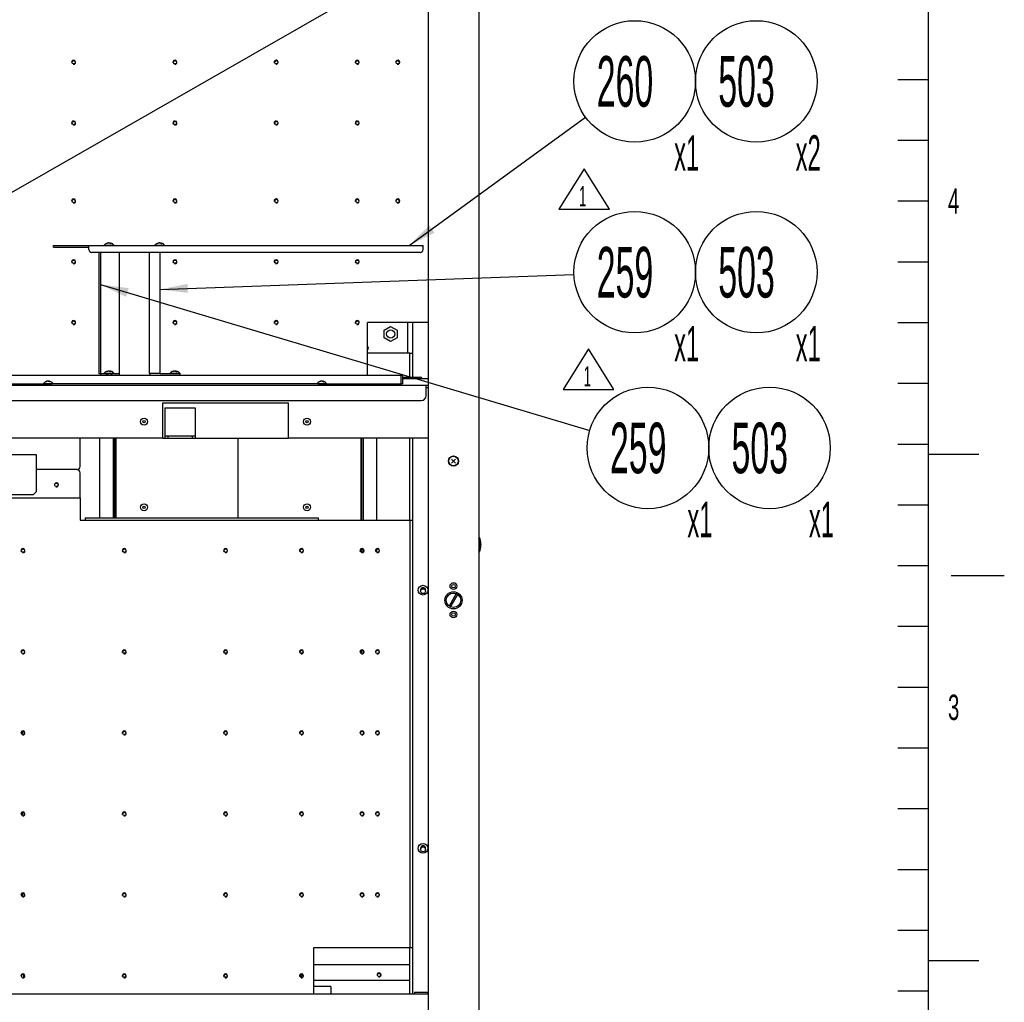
# Model space of a CAD drawing. Header units: millimetres. Extents: x 0 to 8390, y -1 to 5930.
# Tile 44 of 65: x 7413 to 8385, y 1059 to 2029. Entities that reach past the tile are written whole.
import ezdxf

# ---------------------------------------------------------------- set-up
doc = ezdxf.new("R2010")
doc.units = ezdxf.units.MM
doc.header["$LTSCALE"] = 462.55
doc.layers.get('0').update_dxf_attribs({"linetype": 'CONTINUOUS'})
for name, color, linetype in [('02___PRT_ALL_AXES', 7, 'CONTINUOUS'), ('7_ALL_FEATURES', 7, 'CONTINUOUS'), ('ALL_AXIS', 7, 'CONTINUOUS'), ('ALL_COSM_SKETCH', 7, 'CONTINUOUS')]:
    doc.layers.add(name, color=color, linetype=linetype)
doc.styles.get("Standard").update_dxf_attribs({"font": 'txt', "width": 0.5})
doc.styles.add('TEXTSTYLE_2', font='txt', dxfattribs={"width": 0.6})
doc.dimstyles.get("Standard").update_dxf_attribs({"dimtxt": 35, "dimasz": 27.6, "dimexe": 2, "dimexo": 1, "dimtad": 1, "dimdec": 3, "dimdsep": 46, "dimtxsty": 'Standard', "dimblk": '_FILLED', "dimblk1": '_FILLED', "dimblk2": '_FILLED', "dimcen": 0.09, "dimadec": 3, "dimazin": 2, "dimtol": 1, "dimtp": 0.05, "dimtm": 0.05, "dimtfac": 1, "dimtdec": 3, "dimtofl": 0, "dimtmove": 0, "dimatfit": 3, "dimldrblk": '_FILLED', "dimfxl": 0, "dimtolj": 1, "dimarcsym": 0})

# ---------------------------------------------------------------- blocks, each defined once
blk = doc.blocks.new('REV_MARK_BL2', base_point=(7974.62, 1683.95))
at = {"color": 2, "linetype": 'Continuous'}
for p, q in [((7974.62, 1703.95), (7949.62, 1663.95)), ((7999.62, 1663.95), (7974.62, 1703.95)), ((7949.62, 1663.95), (7999.62, 1663.95))]:
    blk.add_line(p, q, dxfattribs=at)
at = {"color": 2, "linetype": 'Continuous', "width": 0.5}
blk.add_text('1', height=20, dxfattribs=at).set_placement((7969.62, 1666.85))
blk = doc.blocks.new('REV_MARK_BL3', base_point=(7970.06, 1861.78))
at = {"color": 2, "linetype": 'Continuous'}
for p, q in [((7970.06, 1881.78), (7945.06, 1841.78)), ((7995.06, 1841.78), (7970.06, 1881.78)), ((7945.06, 1841.78), (7995.06, 1841.78))]:
    blk.add_line(p, q, dxfattribs=at)
at = {"color": 2, "linetype": 'Continuous', "width": 0.5}
blk.add_text('1', height=20, dxfattribs=at).set_placement((7965.06, 1844.68))
blk = doc.blocks.new('_FILLED')
at = {"color": 0, "linetype": 'ByBlock'}
blk.add_solid([(0, 0), (-1, 0.163), (-1, -0.163)], dxfattribs=at)
blk = doc.blocks.new('BOM BALLOON 135_BL45', base_point=(8040.16, 1592.06))
at = {"color": 2, "linetype": 'Continuous'}
blk.add_circle((8033.19, 1606.15), 60, dxfattribs=at)
at = {"color": 2, "linetype": 'Continuous', "width": 0.5}
for s, height, p in [('259', 50, (7995.69, 1581.15)), ('x1', 35, (8072.13, 1517.98))]:
    blk.add_text(s, height=height, dxfattribs=at).set_placement(p)
blk = doc.blocks.new('BOM BALLOON 277_BL47', base_point=(8027.08, 1953.99))
at = {"color": 2, "linetype": 'Continuous'}
blk.add_circle((8020.12, 1968.07), 60, dxfattribs=at)
at = {"color": 2, "linetype": 'Continuous', "width": 0.5}
for s, height, p in [('260', 50, (7982.62, 1943.07)), ('x1', 35, (8059.05, 1879.91))]:
    blk.add_text(s, height=height, dxfattribs=at).set_placement(p)
blk = doc.blocks.new('BOM BALLOON 327_BL48', base_point=(8027.08, 1765.59))
at = {"color": 2, "linetype": 'Continuous'}
blk.add_circle((8020.12, 1779.67), 60, dxfattribs=at)
at = {"color": 2, "linetype": 'Continuous', "width": 0.5}
for s, height, p in [('259', 50, (7982.62, 1754.67)), ('x1', 35, (8059.05, 1691.51))]:
    blk.add_text(s, height=height, dxfattribs=at).set_placement(p)
blk = doc.blocks.new('BOM BALLOON 238_BL108', base_point=(8147.08, 1953.99))
at = {"color": 2, "linetype": 'Continuous'}
blk.add_circle((8140.12, 1968.07), 60, dxfattribs=at)
at = {"color": 2, "linetype": 'Continuous', "width": 0.5}
for s, height, p in [('503', 50, (8102.62, 1943.07)), ('x2', 35, (8179.05, 1879.91))]:
    blk.add_text(s, height=height, dxfattribs=at).set_placement(p)
blk = doc.blocks.new('BOM BALLOON 303_BL112', base_point=(8147.08, 1765.59))
at = {"color": 2, "linetype": 'Continuous'}
blk.add_circle((8140.12, 1779.67), 60, dxfattribs=at)
at = {"color": 2, "linetype": 'Continuous', "width": 0.5}
for s, height, p in [('503', 50, (8102.62, 1754.67)), ('x1', 35, (8179.05, 1691.51))]:
    blk.add_text(s, height=height, dxfattribs=at).set_placement(p)
blk = doc.blocks.new('BOM BALLOON 329_BL114', base_point=(8160.16, 1592.06))
at = {"color": 2, "linetype": 'Continuous'}
blk.add_circle((8153.19, 1606.15), 60, dxfattribs=at)
at = {"color": 2, "linetype": 'Continuous', "width": 0.5}
for s, height, p in [('503', 50, (8115.69, 1581.15)), ('x1', 35, (8192.13, 1517.98))]:
    blk.add_text(s, height=height, dxfattribs=at).set_placement(p)

msp = doc.modelspace()

# ---------------------------------------------------------------- linework, layer by layer
at = {"color": 7, "linetype": 'Continuous'}
for p, q in [((8310, 100), (8310, 5840)), ((7446.16, 1804.49), (7446.16, 1806.09)), ((7446.16, 1804.49), (7481.16, 1804.49)), ((7492.76, 1799.09), (7492.76, 1677.99)), ((7511.16, 1799.09), (7511.16, 1677.99)), ((7772.66, 1722.44), (7779.16, 1726.19)), ((7772.66, 1714.93), (7772.66, 1722.44)), ((7779.16, 1726.19), (7785.66, 1722.44)), ((7785.66, 1722.44), (7785.66, 1714.93)), ((7779.16, 1711.18), (7772.66, 1714.93)), ((7785.66, 1714.93), (7779.16, 1711.18)), ((7491.16, 1679.59), (7498.66, 1679.59)), ((7498.66, 1679.59), (7498.66, 1677.99)), ((7503.66, 1679.59), (7511.16, 1679.59)), ((7503.66, 1679.59), (7503.66, 1677.99)), ((7551.16, 1679.59), (7571.16, 1679.59)), ((7571.16, 1679.59), (7571.16, 1677.99)), ((7791.16, 1675.99), (7808.66, 1675.99)), ((7813.91, 1674.49), (7791.16, 1674.49)), ((7786.56, 1667.99), (7786.56, 1669.59)), ((7791.16, 1669.59), (7789.56, 1669.59)), ((7789.56, 1667.99), (7789.56, 1669.59)), ((7556.16, 1645.69), (7586.16, 1645.69)), ((7556.16, 1645.69), (7556.16, 1615.69)), ((7586.16, 1645.69), (7586.16, 1615.69)), ((7491.66, 1615.69), (7491.66, 1536.99)), ((7505.06, 1615.69), (7505.06, 1536.99)), ((7507.66, 1536.99), (7507.66, 1615.69)), ((7508.16, 1536.99), (7508.16, 1615.69)), ((7556.16, 1617.99), (7586.16, 1617.99)), ((7559.16, 1617.99), (7559.16, 1615.69)), ((7583.16, 1617.99), (7583.16, 1615.69)), ((7628.16, 1615.69), (7628.16, 1536.99)), ((7749.66, 1615.69), (7749.66, 1534.69)), ((7752.26, 1534.69), (7752.26, 1615.69)), ((7765.66, 1534.69), (7765.66, 1615.69)), ((7089.16, 1599.69), (7429.16, 1599.69)), ((7429.16, 1599.69), (7429.16, 1562.69)), ((7426.16, 1559.69), (7092.16, 1559.69)), ((7426.16, 1559.69), (7429.16, 1562.69)), ((7866.91, 1503.54), (7866.91, 1517.84)), ((7749.66, 1505.82), (7749.66, 1503.56)), ((7752.26, 1503.81), (7752.26, 1505.56)), ((7765.66, 1503.12), (7765.66, 1506.26)), ((7843.97, 1462.26), (7836.88, 1449.96)), ((7838.35, 1449.11), (7845.45, 1461.41)), ((7719.96, 1074.39), (7703.16, 1074.39)), ((7719.96, 1074.39), (7719.96, 1066.69))]:
    msp.add_line(p, q, dxfattribs=at)
at = {"color": 3, "linetype": 'Continuous'}
for p, q in [((7816.16, 2345.69), (7816.16, 1010.69)), ((7866.16, 2345.69), (7866.16, 920.69)), ((7446.16, 1806.09), (7811.16, 1806.09)), ((7481.16, 1802.09), (7481.16, 1806.09)), ((7808.16, 1799.09), (7484.16, 1799.09)), ((7491.16, 1799.09), (7491.16, 1679.59)), ((7541.16, 1679.59), (7541.16, 1799.09)), ((7551.16, 1799.09), (7551.16, 1679.59)), ((7811.16, 1802.09), (7811.16, 1806.09)), ((7797.66, 1699.69), (7797.66, 1675.99)), ((7368.16, 1677.99), (7789.56, 1677.99)), ((7551.16, 1679.59), (7541.16, 1679.59)), ((7789.56, 1669.59), (7789.56, 1677.99)), ((7791.16, 1669.59), (7791.16, 1676.39)), ((7361.16, 1669.59), (7438.16, 1669.59)), ((7714.16, 1669.59), (7789.56, 1669.59)), ((7814.16, 1665.69), (7816.16, 1665.69)), ((7506.66, 1615.69), (7506.66, 1536.99)), ((7554.16, 1615.69), (7678.16, 1615.69)), ((7750.66, 1534.69), (7750.66, 1615.69)), ((7797.66, 1615.69), (7797.66, 1534.69)), ((6934.16, 1556.99), (7472.66, 1556.99)), ((7472.66, 1556.99), (7472.66, 1534.69)), ((7795.86, 1534.69), (7798.16, 1534.69)), ((7798.16, 1534.69), (7798.16, 1112.69)), ((7750.66, 1503.05), (7750.66, 1506.32)), ((7689.85, 1403.69), (7692.47, 1403.69)), ((7749.55, 1403.69), (7750.66, 1403.69)), ((7750.66, 1403.69), (7750.66, 1406.32)), ((7703.16, 1112.69), (7798.16, 1112.69)), ((7703.16, 1066.69), (7703.16, 1112.69)), ((7797.66, 1112.69), (7797.66, 1066.69)), ((7797.66, 1095.69), (7703.16, 1095.69)), ((7416.66, 1086.26), (7416.66, 1083.12)), ((7703.16, 1080.69), (7797.66, 1080.69)), ((7816.16, 1066.69), (6916.16, 1066.69))]:
    msp.add_line(p, q, dxfattribs=at)
at = {"color": 2, "linetype": 'Continuous'}
for p, q in [((8280, 1970), (8310, 1970)), ((8280, 1910), (8310, 1910)), ((8280, 1850), (8310, 1850)), ((8280, 1790), (8310, 1790)), ((8280, 1730), (8310, 1730)), ((8280, 1670), (8310, 1670)), ((8280, 1610), (8310, 1610)), ((8310, 1600), (8360, 1600)), ((8280, 1550), (8310, 1550)), ((8280, 1490), (8310, 1490)), ((8385, 1480), (8332.59, 1480)), ((8280, 1430), (8310, 1430)), ((8280, 1370), (8310, 1370)), ((8280, 1310), (8310, 1310)), ((8280, 1250), (8310, 1250)), ((8280, 1190), (8310, 1190)), ((8280, 1130), (8310, 1130)), ((8310, 1100), (8360, 1100)), ((8280, 1070), (8310, 1070))]:
    msp.add_line(p, q, dxfattribs=at)
at = {"color": 3, "linetype": 'Continuous'}
for centre in [(7841.16, 1469.69), (7841.16, 1441.69)]:
    msp.add_circle(centre, 3.35, dxfattribs=at)
at = {"color": 7, "linetype": 'Continuous'}
for centre, radius in [((7841.16, 1469.69), 1.75), ((7841.16, 1455.69), 7.15), ((7841.16, 1441.69), 1.75)]:
    msp.add_circle(centre, radius, dxfattribs=at)
at = {"color": 2, "linetype": 'Continuous'}
for centre, start, end in [((7466.16, 1986.99), 255, 195), ((7566.16, 1986.99), 255, 195), ((7666.16, 1986.99), 255, 195), ((7746.16, 1986.99), 255, 195), ((7786.16, 1986.99), 255, 195), ((7466.16, 1926.99), 255, 195), ((7566.16, 1926.99), 255, 195), ((7666.16, 1926.99), 255, 195), ((7746.16, 1926.99), 255, 195), ((7466.16, 1849.99), 255, 195), ((7566.16, 1849.99), 255, 195), ((7666.16, 1849.99), 255, 195), ((7746.16, 1849.99), 255, 195), ((7786.16, 1849.99), 255, 195), ((7466.16, 1789.99), 255, 195), ((7566.16, 1789.99), 255, 195), ((7666.16, 1789.99), 255, 195), ((7746.16, 1789.99), 255, 195), ((7466.16, 1729.99), 255, 195), ((7566.16, 1729.99), 255, 195), ((7666.16, 1729.99), 255, 195), ((7746.16, 1729.99), 255, 195), ((7755.16, 1704.69), 300.00425, 60), ((7449.16, 1569.69), 255, 195), ((7416.16, 1504.69), 255, 195), ((7516.16, 1504.69), 255, 195), ((7616.16, 1504.69), 255, 195), ((7691.16, 1504.69), 255, 195), ((7750.86, 1504.69), 255, 195), ((7766.16, 1504.69), 255, 195), ((7416.16, 1404.69), 255, 195), ((7516.16, 1404.69), 255, 195), ((7616.16, 1404.69), 255, 195), ((7691.16, 1404.69), 255, 195), ((7750.86, 1404.69), 255, 195), ((7766.16, 1404.69), 255, 195), ((7416.16, 1324.69), 255, 195), ((7516.16, 1324.69), 255, 195), ((7616.16, 1324.69), 255, 195), ((7691.16, 1324.69), 255, 195), ((7750.86, 1324.69), 255, 195), ((7766.16, 1324.69), 255, 195), ((7416.16, 1244.69), 255, 195), ((7516.16, 1244.69), 255, 195), ((7616.16, 1244.69), 255, 195), ((7691.16, 1244.69), 255, 195), ((7750.86, 1244.69), 255, 195), ((7766.16, 1244.69), 255, 195), ((7416.16, 1164.69), 255, 195), ((7516.16, 1164.69), 255, 195), ((7616.16, 1164.69), 255, 195), ((7691.16, 1164.69), 255, 195), ((7750.86, 1164.69), 255, 195), ((7766.16, 1164.69), 255, 195), ((7416.16, 1084.69), 255, 195), ((7516.16, 1084.69), 255, 195), ((7616.16, 1084.69), 255, 195), ((7691.16, 1084.69), 255, 195), ((7767.66, 1085.69), 255, 195)]:
    msp.add_arc(centre, 2, start, end, dxfattribs=at)
at = {"color": 3, "linetype": 'Continuous'}
for centre, radius, start, end in [((7484.16, 1802.09), 3, 180, 270), ((7808.16, 1802.09), 3, 270, 360), ((7542.76, 1679.59), 1.6, 180, 270), ((7789.56, 1676.39), 1.6, 0, 90), ((7689.06, 1400.69), 3, 52.5081, 72.15184), ((7689.06, 1086.69), 3, 284.00598, 348.81649)]:
    msp.add_arc(centre, radius, start, end, dxfattribs=at)
at = {"color": 7, "linetype": 'Continuous'}
for centre, radius, start, end in [((7808.66, 1674.49), 1.5, 0, 90), ((7813.91, 1671.24), 3.25, 45.98237, 90), ((7863.08, 1511.42), 5.12, 351.71655, 2.78629), ((7863.08, 1509.95), 5.12, 357.21371, 8.28345), ((7811.16, 1464.69), 3.05, 43.68605, 109.67001), ((7811.16, 1209.69), 3.05, 43.68605, 109.67001)]:
    msp.add_arc(centre, radius, start, end, dxfattribs=at)
for points, knots in [([(7868.19, 1511.67), (7868.16, 1512.24), (7867.89, 1513.43), (7867.28, 1514.47), (7866.91, 1514.97)], [0, 0, 0, 0, 0.47942, 1, 1, 1, 1]), ([(7866.91, 1513.5), (7867.08, 1513.28), (7867.65, 1512.43), (7868.03, 1511.43), (7868.14, 1510.69)], [0, 0, 0, 0, 0.266727, 1, 1, 1, 1])]:
    msp.add_open_spline(points, degree=3, knots=knots, dxfattribs=at)
at = {"layer": '02___PRT_ALL_AXES', "color": 7, "linetype": 'Continuous'}
for p, q in [((7795.86, 1729.99), (7795.86, 1699.69)), ((7798.16, 1699.69), (7756.16, 1699.69)), ((7438.16, 1667.99), (7438.16, 1669.59)), ((7444.16, 1667.99), (7444.16, 1669.59)), ((7708.16, 1667.99), (7708.16, 1669.59)), ((7714.16, 1667.99), (7714.16, 1669.59)), ((7415.66, 1326.26), (7415.66, 1323.12)), ((7415.66, 1246.26), (7415.66, 1243.12)), ((7415.66, 1166.26), (7415.66, 1163.12))]:
    msp.add_line(p, q, dxfattribs=at)
at = {"layer": '02___PRT_ALL_AXES', "color": 3, "linetype": 'Continuous'}
for p, q in [((7708.16, 1669.59), (7444.16, 1669.59)), ((7514.85, 1403.69), (7517.47, 1403.69)), ((7614.85, 1403.69), (7617.47, 1403.69)), ((7514.85, 1083.69), (7517.47, 1083.69)), ((7614.85, 1083.69), (7617.47, 1083.69))]:
    msp.add_line(p, q, dxfattribs=at)
for centre, radius in [((7466.16, 1986.99), 1.65), ((7566.16, 1986.99), 1.65), ((7666.16, 1986.99), 1.65), ((7746.16, 1986.99), 1.65), ((7786.16, 1986.99), 1.65), ((7466.16, 1926.99), 1.65), ((7566.16, 1926.99), 1.65), ((7666.16, 1926.99), 1.65), ((7746.16, 1926.99), 1.65), ((7466.16, 1849.99), 1.65), ((7566.16, 1849.99), 1.65), ((7666.16, 1849.99), 1.65), ((7746.16, 1849.99), 1.65), ((7786.16, 1849.99), 1.65), ((7466.16, 1789.99), 1.65), ((7566.16, 1789.99), 1.65), ((7666.16, 1789.99), 1.65), ((7746.16, 1789.99), 1.65), ((7466.16, 1729.99), 1.65), ((7566.16, 1729.99), 1.65), ((7666.16, 1729.99), 1.65), ((7746.16, 1729.99), 1.65), ((7449.16, 1569.69), 1.65), ((7416.16, 1504.69), 1.65), ((7516.16, 1504.69), 1.65), ((7616.16, 1504.69), 1.65), ((7691.16, 1504.69), 1.65), ((7750.86, 1504.69), 1.65), ((7766.16, 1504.69), 1.65), ((7811.16, 1465.69), 4.8), ((7841.16, 1455.69), 8.5), ((7416.16, 1404.69), 1.65), ((7516.16, 1404.69), 1.65), ((7616.16, 1404.69), 1.65), ((7691.16, 1404.69), 1.65), ((7750.86, 1404.69), 1.65), ((7766.16, 1404.69), 1.65), ((7416.16, 1324.69), 1.65), ((7516.16, 1324.69), 1.65), ((7616.16, 1324.69), 1.65), ((7691.16, 1324.69), 1.65), ((7750.86, 1324.69), 1.65), ((7766.16, 1324.69), 1.65), ((7416.16, 1244.69), 1.65), ((7516.16, 1244.69), 1.65), ((7616.16, 1244.69), 1.65), ((7691.16, 1244.69), 1.65), ((7750.86, 1244.69), 1.65), ((7766.16, 1244.69), 1.65), ((7811.16, 1210.69), 4.8), ((7416.16, 1164.69), 1.65), ((7516.16, 1164.69), 1.65), ((7616.16, 1164.69), 1.65), ((7691.16, 1164.69), 1.65), ((7750.86, 1164.69), 1.65), ((7766.16, 1164.69), 1.65), ((7416.16, 1084.69), 1.65), ((7516.16, 1084.69), 1.65), ((7616.16, 1084.69), 1.65), ((7691.16, 1084.69), 1.65), ((7767.66, 1085.69), 1.65)]:
    msp.add_circle(centre, radius, dxfattribs=at)
at = {"layer": '02___PRT_ALL_AXES', "color": 7, "linetype": 'Continuous'}
msp.add_circle((7841.16, 1593.19), 5, dxfattribs=at)
for centre, radius, start, end in [((7755.16, 1704.69), 1.65, 307.36924, 52.63076), ((7865.41, 1515.64), 1, 0, 41.40962), ((7865.41, 1505.74), 1, 318.59038, 360), ((7811.16, 1465.69), 2.5, 346.45279, 193.54721), ((7811.16, 1210.69), 2.5, 346.45279, 193.54721)]:
    msp.add_arc(centre, radius, start, end, dxfattribs=at)
at = {"layer": '7_ALL_FEATURES', "color": 3, "linetype": 'Continuous'}
for p, q in [((7816.16, 1729.99), (7756.16, 1729.99)), ((7756.16, 1677.99), (7756.16, 1729.99)), ((7801.16, 1675.99), (7801.16, 1729.99)), ((6916.16, 1667.99), (7816.16, 1667.99)), ((7814.16, 1657.99), (7814.16, 1667.99)), ((6923.16, 1652.99), (7809.16, 1652.99)), ((7554.16, 1650.69), (7678.16, 1650.69)), ((7554.16, 1615.69), (7554.16, 1650.69)), ((7678.16, 1615.69), (7678.16, 1650.69)), ((7554.16, 1615.69), (7178.16, 1615.69)), ((7816.16, 1615.69), (7678.16, 1615.69)), ((7801.16, 1066.69), (7801.16, 1615.69)), ((7469.66, 1584.69), (7429.16, 1584.69)), ((7472.66, 1556.99), (7472.66, 1581.69)), ((7472.66, 1534.69), (7795.86, 1534.69)), ((7798.16, 1534.69), (7801.16, 1534.69)), ((7798.16, 1112.69), (7801.16, 1112.69))]:
    msp.add_line(p, q, dxfattribs=at)
at = {"layer": '7_ALL_FEATURES', "color": 7, "linetype": 'Continuous'}
for p, q in [((7798.16, 1699.69), (7801.16, 1699.69)), ((7472.66, 1587.69), (7472.66, 1615.69)), ((7477.66, 1536.99), (7707.66, 1536.99)), ((7477.66, 1536.99), (7477.66, 1534.69)), ((7707.66, 1536.99), (7707.66, 1534.69))]:
    msp.add_line(p, q, dxfattribs=at)
at = {"layer": '7_ALL_FEATURES', "color": 3, "linetype": 'Continuous'}
for centre, radius, start, end in [((7809.16, 1657.99), 5, 270, 360), ((7469.66, 1581.69), 3, 0, 90)]:
    msp.add_arc(centre, radius, start, end, dxfattribs=at)
at = {"layer": '7_ALL_FEATURES', "color": 7, "linetype": 'Continuous'}
msp.add_arc((7469.66, 1587.69), 3, 270, 360, dxfattribs=at)
at = {"layer": 'ALL_AXIS', "color": 7, "linetype": 'Continuous'}
for p, q in [((7496.46, 1806.37), (7505.86, 1806.37)), ((7496.46, 1806.37), (7496.46, 1806.09)), ((7505.86, 1806.37), (7505.86, 1806.09)), ((7546.46, 1806.37), (7555.86, 1806.37)), ((7546.46, 1806.37), (7546.46, 1806.09)), ((7555.86, 1806.37), (7555.86, 1806.09)), ((7496.46, 1679.87), (7505.86, 1679.87)), ((7496.46, 1679.87), (7496.46, 1679.59)), ((7498.66, 1679.59), (7503.66, 1679.59)), ((7499.56, 1679.59), (7499.56, 1677.99)), ((7502.76, 1679.59), (7502.76, 1677.99)), ((7505.86, 1679.87), (7505.86, 1679.59)), ((7561.46, 1679.87), (7570.86, 1679.87)), ((7561.46, 1679.87), (7561.46, 1679.59)), ((7570.86, 1679.87), (7570.86, 1679.59)), ((7436.46, 1669.87), (7445.86, 1669.87)), ((7436.46, 1669.87), (7436.46, 1669.59)), ((7438.16, 1669.59), (7444.16, 1669.59)), ((7439.56, 1669.59), (7439.56, 1667.99)), ((7442.76, 1669.59), (7442.76, 1667.99)), ((7445.86, 1669.87), (7445.86, 1669.59)), ((7706.46, 1669.87), (7715.86, 1669.87)), ((7706.46, 1669.87), (7706.46, 1669.59)), ((7708.16, 1669.59), (7714.16, 1669.59)), ((7709.56, 1669.59), (7709.56, 1667.99)), ((7712.76, 1669.59), (7712.76, 1667.99)), ((7715.86, 1669.87), (7715.86, 1669.59)), ((7866.91, 1517.84), (7866.41, 1517.84)), ((7866.41, 1517.84), (7866.41, 1503.54)), ((7866.91, 1503.54), (7866.41, 1503.54)), ((7802.66, 1068.69), (7815.66, 1068.69)), ((7802.66, 1068.69), (7802.66, 1066.69)), ((7815.66, 1068.69), (7815.66, 1066.69))]:
    msp.add_line(p, q, dxfattribs=at)
for centre, radius in [((7779.16, 1718.69), 4), ((7535.66, 1632.09), 3.45), ((7535.66, 1632.09), 1.2), ((7696.66, 1632.09), 3.45), ((7696.66, 1632.09), 1.2), ((7841.16, 1593.19), 4.7), ((7535.66, 1547.59), 3.45), ((7535.66, 1547.59), 1.2), ((7696.66, 1547.59), 3.45), ((7696.66, 1547.59), 1.2), ((7811.16, 1464.69), 2.4), ((7811.16, 1209.69), 2.4)]:
    msp.add_circle(centre, radius, dxfattribs=at)
for centre, radius, start, end in [((7501.16, 1802.49), 6.1, 39.60193, 140.39807), ((7551.16, 1802.49), 6.1, 39.60193, 140.39807), ((7501.16, 1675.99), 6.1, 39.60193, 140.39807), ((7566.16, 1675.99), 6.1, 39.60193, 140.39807), ((7441.16, 1665.99), 6.1, 39.60193, 140.39807), ((7711.16, 1665.99), 6.1, 39.60193, 140.39807), ((7847.9, 1510.69), 20.31, 2.81054, 20.60969), ((7847.9, 1510.69), 20.31, 339.39031, 357.18946), ((7811.16, 1464.69), 3.2, 62.30769, 117.69231), ((7811.16, 1209.69), 3.2, 62.30769, 117.69231)]:
    msp.add_arc(centre, radius, start, end, dxfattribs=at)
at = {"layer": 'ALL_COSM_SKETCH', "color": 7, "linetype": 'Continuous'}
for p, q in [((7839.17, 1595.18), (7843.16, 1591.19)), ((7843.16, 1595.18), (7839.17, 1591.19))]:
    msp.add_line(p, q, dxfattribs=at)
for points, knots in [([(7500.49, 1808.51), (7500.46, 1808.5), (7500.41, 1808.49), (7500.34, 1808.47), (7500.29, 1808.46), (7500.26, 1808.45), (7500.23, 1808.44), (7500.2, 1808.43), (7500.15, 1808.41), (7500.11, 1808.4), (7500.07, 1808.39), (7500.04, 1808.38), (7500.02, 1808.37), (7499.97, 1808.35), (7499.91, 1808.32), (7499.87, 1808.3), (7499.84, 1808.29), (7499.82, 1808.28), (7499.8, 1808.27), (7499.77, 1808.26), (7499.72, 1808.23), (7499.66, 1808.2), (7499.61, 1808.18), (7499.59, 1808.16), (7499.56, 1808.15), (7499.53, 1808.13), (7499.49, 1808.11), (7499.45, 1808.08), (7499.42, 1808.06), (7499.39, 1808.05), (7499.37, 1808.04), (7499.35, 1808.02), (7499.31, 1807.99), (7499.25, 1807.95), (7499.19, 1807.91), (7499.17, 1807.89)], [0, 0, 0, 0, 0.0625, 0.125, 0.15625, 0.171875, 0.1875, 0.21875, 0.25, 0.28125, 0.3125, 0.328125, 0.34375, 0.375, 0.4375, 0.46875, 0.484375, 0.5, 0.515625, 0.53125, 0.5625, 0.625, 0.65625, 0.671875, 0.6875, 0.71875, 0.75, 0.78125, 0.8125, 0.828125, 0.84375, 0.859375, 0.875, 0.9375, 1, 1, 1, 1]), ([(7501.16, 1808.59), (7501.13, 1808.59), (7501.1, 1808.58), (7501.04, 1808.58), (7501.01, 1808.58), (7500.98, 1808.58), (7500.97, 1808.58), (7500.95, 1808.58), (7500.94, 1808.58), (7500.91, 1808.58), (7500.88, 1808.57), (7500.85, 1808.57), (7500.83, 1808.57), (7500.81, 1808.57), (7500.78, 1808.56), (7500.76, 1808.56), (7500.74, 1808.56), (7500.72, 1808.55), (7500.71, 1808.55), (7500.69, 1808.55), (7500.66, 1808.54), (7500.63, 1808.54), (7500.6, 1808.53), (7500.56, 1808.52), (7500.52, 1808.52), (7500.49, 1808.51)], [0, 0, 0, 0, 0.125, 0.1875, 0.25, 0.28125, 0.3125, 0.328125, 0.34375, 0.375, 0.4375, 0.46875, 0.5, 0.53125, 0.5625, 0.625, 0.65625, 0.671875, 0.6875, 0.71875, 0.75, 0.8125, 0.84375, 0.875, 1, 1, 1, 1]), ([(7501.16, 1808.59), (7501.19, 1808.59), (7501.23, 1808.58), (7501.28, 1808.58), (7501.31, 1808.58), (7501.34, 1808.58), (7501.36, 1808.58), (7501.37, 1808.58), (7501.38, 1808.58), (7501.41, 1808.58), (7501.44, 1808.57), (7501.47, 1808.57), (7501.49, 1808.57), (7501.51, 1808.57), (7501.54, 1808.56), (7501.56, 1808.56), (7501.59, 1808.56), (7501.6, 1808.55), (7501.62, 1808.55), (7501.63, 1808.55), (7501.66, 1808.54), (7501.69, 1808.54), (7501.72, 1808.53), (7501.77, 1808.52), (7501.8, 1808.52), (7501.83, 1808.51)], [0, 0, 0, 0, 0.125, 0.1875, 0.25, 0.28125, 0.3125, 0.328125, 0.34375, 0.375, 0.4375, 0.46875, 0.5, 0.53125, 0.5625, 0.625, 0.65625, 0.671875, 0.6875, 0.71875, 0.75, 0.8125, 0.84375, 0.875, 1, 1, 1, 1]), ([(7501.83, 1808.51), (7501.86, 1808.5), (7501.91, 1808.49), (7501.98, 1808.47), (7502.03, 1808.46), (7502.06, 1808.45), (7502.09, 1808.44), (7502.12, 1808.43), (7502.17, 1808.41), (7502.21, 1808.4), (7502.25, 1808.39), (7502.28, 1808.38), (7502.31, 1808.37), (7502.35, 1808.35), (7502.41, 1808.32), (7502.45, 1808.3), (7502.48, 1808.29), (7502.5, 1808.28), (7502.52, 1808.27), (7502.55, 1808.26), (7502.6, 1808.23), (7502.66, 1808.2), (7502.71, 1808.18), (7502.74, 1808.16), (7502.76, 1808.15), (7502.79, 1808.13), (7502.83, 1808.11), (7502.87, 1808.08), (7502.9, 1808.06), (7502.93, 1808.05), (7502.95, 1808.04), (7502.97, 1808.02), (7503.01, 1807.99), (7503.07, 1807.95), (7503.13, 1807.91), (7503.16, 1807.89)], [0, 0, 0, 0, 0.0625, 0.125, 0.15625, 0.171875, 0.1875, 0.21875, 0.25, 0.28125, 0.3125, 0.328125, 0.34375, 0.375, 0.4375, 0.46875, 0.484375, 0.5, 0.515625, 0.53125, 0.5625, 0.625, 0.65625, 0.671875, 0.6875, 0.71875, 0.75, 0.78125, 0.8125, 0.828125, 0.84375, 0.859375, 0.875, 0.9375, 1, 1, 1, 1]), ([(7550.49, 1808.51), (7550.46, 1808.5), (7550.41, 1808.49), (7550.34, 1808.47), (7550.29, 1808.46), (7550.26, 1808.45), (7550.23, 1808.44), (7550.2, 1808.43), (7550.15, 1808.41), (7550.11, 1808.4), (7550.07, 1808.39), (7550.04, 1808.38), (7550.02, 1808.37), (7549.97, 1808.35), (7549.91, 1808.32), (7549.87, 1808.3), (7549.84, 1808.29), (7549.82, 1808.28), (7549.8, 1808.27), (7549.77, 1808.26), (7549.72, 1808.23), (7549.66, 1808.2), (7549.61, 1808.18), (7549.59, 1808.16), (7549.56, 1808.15), (7549.53, 1808.13), (7549.49, 1808.11), (7549.45, 1808.08), (7549.42, 1808.06), (7549.39, 1808.05), (7549.37, 1808.04), (7549.35, 1808.02), (7549.31, 1807.99), (7549.25, 1807.95), (7549.19, 1807.91), (7549.17, 1807.89)], [0, 0, 0, 0, 0.0625, 0.125, 0.15625, 0.171875, 0.1875, 0.21875, 0.25, 0.28125, 0.3125, 0.328125, 0.34375, 0.375, 0.4375, 0.46875, 0.484375, 0.5, 0.515625, 0.53125, 0.5625, 0.625, 0.65625, 0.671875, 0.6875, 0.71875, 0.75, 0.78125, 0.8125, 0.828125, 0.84375, 0.859375, 0.875, 0.9375, 1, 1, 1, 1]), ([(7551.16, 1808.59), (7551.13, 1808.59), (7551.1, 1808.58), (7551.04, 1808.58), (7551.01, 1808.58), (7550.98, 1808.58), (7550.97, 1808.58), (7550.95, 1808.58), (7550.94, 1808.58), (7550.91, 1808.58), (7550.88, 1808.57), (7550.85, 1808.57), (7550.83, 1808.57), (7550.81, 1808.57), (7550.78, 1808.56), (7550.76, 1808.56), (7550.74, 1808.56), (7550.72, 1808.55), (7550.71, 1808.55), (7550.69, 1808.55), (7550.66, 1808.54), (7550.63, 1808.54), (7550.6, 1808.53), (7550.56, 1808.52), (7550.52, 1808.52), (7550.49, 1808.51)], [0, 0, 0, 0, 0.125, 0.1875, 0.25, 0.28125, 0.3125, 0.328125, 0.34375, 0.375, 0.4375, 0.46875, 0.5, 0.53125, 0.5625, 0.625, 0.65625, 0.671875, 0.6875, 0.71875, 0.75, 0.8125, 0.84375, 0.875, 1, 1, 1, 1]), ([(7551.16, 1808.59), (7551.19, 1808.59), (7551.23, 1808.58), (7551.28, 1808.58), (7551.31, 1808.58), (7551.34, 1808.58), (7551.36, 1808.58), (7551.37, 1808.58), (7551.38, 1808.58), (7551.41, 1808.58), (7551.44, 1808.57), (7551.47, 1808.57), (7551.49, 1808.57), (7551.51, 1808.57), (7551.54, 1808.56), (7551.56, 1808.56), (7551.59, 1808.56), (7551.6, 1808.55), (7551.62, 1808.55), (7551.63, 1808.55), (7551.66, 1808.54), (7551.69, 1808.54), (7551.72, 1808.53), (7551.77, 1808.52), (7551.8, 1808.52), (7551.83, 1808.51)], [0, 0, 0, 0, 0.125, 0.1875, 0.25, 0.28125, 0.3125, 0.328125, 0.34375, 0.375, 0.4375, 0.46875, 0.5, 0.53125, 0.5625, 0.625, 0.65625, 0.671875, 0.6875, 0.71875, 0.75, 0.8125, 0.84375, 0.875, 1, 1, 1, 1]), ([(7551.83, 1808.51), (7551.86, 1808.5), (7551.91, 1808.49), (7551.98, 1808.47), (7552.03, 1808.46), (7552.06, 1808.45), (7552.09, 1808.44), (7552.12, 1808.43), (7552.17, 1808.41), (7552.21, 1808.4), (7552.25, 1808.39), (7552.28, 1808.38), (7552.31, 1808.37), (7552.35, 1808.35), (7552.41, 1808.32), (7552.45, 1808.3), (7552.48, 1808.29), (7552.5, 1808.28), (7552.52, 1808.27), (7552.55, 1808.26), (7552.6, 1808.23), (7552.66, 1808.2), (7552.71, 1808.18), (7552.74, 1808.16), (7552.76, 1808.15), (7552.79, 1808.13), (7552.83, 1808.11), (7552.87, 1808.08), (7552.9, 1808.06), (7552.93, 1808.05), (7552.95, 1808.04), (7552.97, 1808.02), (7553.01, 1807.99), (7553.07, 1807.95), (7553.13, 1807.91), (7553.16, 1807.89)], [0, 0, 0, 0, 0.0625, 0.125, 0.15625, 0.171875, 0.1875, 0.21875, 0.25, 0.28125, 0.3125, 0.328125, 0.34375, 0.375, 0.4375, 0.46875, 0.484375, 0.5, 0.515625, 0.53125, 0.5625, 0.625, 0.65625, 0.671875, 0.6875, 0.71875, 0.75, 0.78125, 0.8125, 0.828125, 0.84375, 0.859375, 0.875, 0.9375, 1, 1, 1, 1]), ([(7500.49, 1682.01), (7500.46, 1682), (7500.41, 1681.99), (7500.34, 1681.97), (7500.29, 1681.96), (7500.26, 1681.95), (7500.23, 1681.94), (7500.2, 1681.93), (7500.15, 1681.91), (7500.11, 1681.9), (7500.07, 1681.89), (7500.04, 1681.88), (7500.02, 1681.87), (7499.97, 1681.85), (7499.91, 1681.82), (7499.87, 1681.8), (7499.84, 1681.79), (7499.82, 1681.78), (7499.8, 1681.77), (7499.77, 1681.76), (7499.72, 1681.73), (7499.66, 1681.7), (7499.61, 1681.68), (7499.59, 1681.66), (7499.56, 1681.65), (7499.53, 1681.63), (7499.49, 1681.61), (7499.45, 1681.58), (7499.42, 1681.56), (7499.39, 1681.55), (7499.37, 1681.54), (7499.35, 1681.52), (7499.31, 1681.49), (7499.25, 1681.45), (7499.19, 1681.41), (7499.17, 1681.39)], [0, 0, 0, 0, 0.0625, 0.125, 0.15625, 0.171875, 0.1875, 0.21875, 0.25, 0.28125, 0.3125, 0.328125, 0.34375, 0.375, 0.4375, 0.46875, 0.484375, 0.5, 0.515625, 0.53125, 0.5625, 0.625, 0.65625, 0.671875, 0.6875, 0.71875, 0.75, 0.78125, 0.8125, 0.828125, 0.84375, 0.859375, 0.875, 0.9375, 1, 1, 1, 1]), ([(7501.16, 1682.09), (7501.13, 1682.09), (7501.1, 1682.08), (7501.04, 1682.08), (7501.01, 1682.08), (7500.98, 1682.08), (7500.97, 1682.08), (7500.95, 1682.08), (7500.94, 1682.08), (7500.91, 1682.08), (7500.88, 1682.07), (7500.85, 1682.07), (7500.83, 1682.07), (7500.81, 1682.07), (7500.78, 1682.06), (7500.76, 1682.06), (7500.74, 1682.06), (7500.72, 1682.05), (7500.71, 1682.05), (7500.69, 1682.05), (7500.66, 1682.04), (7500.63, 1682.04), (7500.6, 1682.03), (7500.56, 1682.02), (7500.52, 1682.02), (7500.49, 1682.01)], [0, 0, 0, 0, 0.125, 0.1875, 0.25, 0.28125, 0.3125, 0.328125, 0.34375, 0.375, 0.4375, 0.46875, 0.5, 0.53125, 0.5625, 0.625, 0.65625, 0.671875, 0.6875, 0.71875, 0.75, 0.8125, 0.84375, 0.875, 1, 1, 1, 1]), ([(7501.16, 1682.09), (7501.19, 1682.09), (7501.23, 1682.08), (7501.28, 1682.08), (7501.31, 1682.08), (7501.34, 1682.08), (7501.36, 1682.08), (7501.37, 1682.08), (7501.38, 1682.08), (7501.41, 1682.08), (7501.44, 1682.07), (7501.47, 1682.07), (7501.49, 1682.07), (7501.51, 1682.07), (7501.54, 1682.06), (7501.56, 1682.06), (7501.59, 1682.06), (7501.6, 1682.05), (7501.62, 1682.05), (7501.63, 1682.05), (7501.66, 1682.04), (7501.69, 1682.04), (7501.72, 1682.03), (7501.77, 1682.02), (7501.8, 1682.02), (7501.83, 1682.01)], [0, 0, 0, 0, 0.125, 0.1875, 0.25, 0.28125, 0.3125, 0.328125, 0.34375, 0.375, 0.4375, 0.46875, 0.5, 0.53125, 0.5625, 0.625, 0.65625, 0.671875, 0.6875, 0.71875, 0.75, 0.8125, 0.84375, 0.875, 1, 1, 1, 1]), ([(7501.83, 1682.01), (7501.86, 1682), (7501.91, 1681.99), (7501.98, 1681.97), (7502.03, 1681.96), (7502.06, 1681.95), (7502.09, 1681.94), (7502.12, 1681.93), (7502.17, 1681.91), (7502.21, 1681.9), (7502.25, 1681.89), (7502.28, 1681.88), (7502.31, 1681.87), (7502.35, 1681.85), (7502.41, 1681.82), (7502.45, 1681.8), (7502.48, 1681.79), (7502.5, 1681.78), (7502.52, 1681.77), (7502.55, 1681.76), (7502.6, 1681.73), (7502.66, 1681.7), (7502.71, 1681.68), (7502.74, 1681.66), (7502.76, 1681.65), (7502.79, 1681.63), (7502.83, 1681.61), (7502.87, 1681.58), (7502.9, 1681.56), (7502.93, 1681.55), (7502.95, 1681.54), (7502.97, 1681.52), (7503.01, 1681.49), (7503.07, 1681.45), (7503.13, 1681.41), (7503.16, 1681.39)], [0, 0, 0, 0, 0.0625, 0.125, 0.15625, 0.171875, 0.1875, 0.21875, 0.25, 0.28125, 0.3125, 0.328125, 0.34375, 0.375, 0.4375, 0.46875, 0.484375, 0.5, 0.515625, 0.53125, 0.5625, 0.625, 0.65625, 0.671875, 0.6875, 0.71875, 0.75, 0.78125, 0.8125, 0.828125, 0.84375, 0.859375, 0.875, 0.9375, 1, 1, 1, 1]), ([(7565.49, 1682.01), (7565.46, 1682), (7565.41, 1681.99), (7565.34, 1681.97), (7565.29, 1681.96), (7565.26, 1681.95), (7565.23, 1681.94), (7565.2, 1681.93), (7565.15, 1681.91), (7565.11, 1681.9), (7565.07, 1681.89), (7565.04, 1681.88), (7565.02, 1681.87), (7564.97, 1681.85), (7564.91, 1681.82), (7564.87, 1681.8), (7564.84, 1681.79), (7564.82, 1681.78), (7564.8, 1681.77), (7564.77, 1681.76), (7564.72, 1681.73), (7564.66, 1681.7), (7564.61, 1681.68), (7564.59, 1681.66), (7564.56, 1681.65), (7564.53, 1681.63), (7564.49, 1681.61), (7564.45, 1681.58), (7564.42, 1681.56), (7564.39, 1681.55), (7564.37, 1681.54), (7564.35, 1681.52), (7564.31, 1681.49), (7564.25, 1681.45), (7564.19, 1681.41), (7564.17, 1681.39)], [0, 0, 0, 0, 0.0625, 0.125, 0.15625, 0.171875, 0.1875, 0.21875, 0.25, 0.28125, 0.3125, 0.328125, 0.34375, 0.375, 0.4375, 0.46875, 0.484375, 0.5, 0.515625, 0.53125, 0.5625, 0.625, 0.65625, 0.671875, 0.6875, 0.71875, 0.75, 0.78125, 0.8125, 0.828125, 0.84375, 0.859375, 0.875, 0.9375, 1, 1, 1, 1]), ([(7566.16, 1682.09), (7566.13, 1682.09), (7566.1, 1682.08), (7566.04, 1682.08), (7566.01, 1682.08), (7565.98, 1682.08), (7565.97, 1682.08), (7565.95, 1682.08), (7565.94, 1682.08), (7565.91, 1682.08), (7565.88, 1682.07), (7565.85, 1682.07), (7565.83, 1682.07), (7565.81, 1682.07), (7565.78, 1682.06), (7565.76, 1682.06), (7565.74, 1682.06), (7565.72, 1682.05), (7565.71, 1682.05), (7565.69, 1682.05), (7565.66, 1682.04), (7565.63, 1682.04), (7565.6, 1682.03), (7565.56, 1682.02), (7565.52, 1682.02), (7565.49, 1682.01)], [0, 0, 0, 0, 0.125, 0.1875, 0.25, 0.28125, 0.3125, 0.328125, 0.34375, 0.375, 0.4375, 0.46875, 0.5, 0.53125, 0.5625, 0.625, 0.65625, 0.671875, 0.6875, 0.71875, 0.75, 0.8125, 0.84375, 0.875, 1, 1, 1, 1]), ([(7566.16, 1682.09), (7566.19, 1682.09), (7566.23, 1682.08), (7566.28, 1682.08), (7566.31, 1682.08), (7566.34, 1682.08), (7566.36, 1682.08), (7566.37, 1682.08), (7566.38, 1682.08), (7566.41, 1682.08), (7566.44, 1682.07), (7566.47, 1682.07), (7566.49, 1682.07), (7566.51, 1682.07), (7566.54, 1682.06), (7566.56, 1682.06), (7566.59, 1682.06), (7566.6, 1682.05), (7566.62, 1682.05), (7566.63, 1682.05), (7566.66, 1682.04), (7566.69, 1682.04), (7566.72, 1682.03), (7566.77, 1682.02), (7566.8, 1682.02), (7566.83, 1682.01)], [0, 0, 0, 0, 0.125, 0.1875, 0.25, 0.28125, 0.3125, 0.328125, 0.34375, 0.375, 0.4375, 0.46875, 0.5, 0.53125, 0.5625, 0.625, 0.65625, 0.671875, 0.6875, 0.71875, 0.75, 0.8125, 0.84375, 0.875, 1, 1, 1, 1]), ([(7566.83, 1682.01), (7566.86, 1682), (7566.91, 1681.99), (7566.98, 1681.97), (7567.03, 1681.96), (7567.06, 1681.95), (7567.09, 1681.94), (7567.12, 1681.93), (7567.17, 1681.91), (7567.21, 1681.9), (7567.25, 1681.89), (7567.28, 1681.88), (7567.31, 1681.87), (7567.35, 1681.85), (7567.41, 1681.82), (7567.45, 1681.8), (7567.48, 1681.79), (7567.5, 1681.78), (7567.52, 1681.77), (7567.55, 1681.76), (7567.6, 1681.73), (7567.66, 1681.7), (7567.71, 1681.68), (7567.74, 1681.66), (7567.76, 1681.65), (7567.79, 1681.63), (7567.83, 1681.61), (7567.87, 1681.58), (7567.9, 1681.56), (7567.93, 1681.55), (7567.95, 1681.54), (7567.97, 1681.52), (7568.01, 1681.49), (7568.07, 1681.45), (7568.13, 1681.41), (7568.16, 1681.39)], [0, 0, 0, 0, 0.0625, 0.125, 0.15625, 0.171875, 0.1875, 0.21875, 0.25, 0.28125, 0.3125, 0.328125, 0.34375, 0.375, 0.4375, 0.46875, 0.484375, 0.5, 0.515625, 0.53125, 0.5625, 0.625, 0.65625, 0.671875, 0.6875, 0.71875, 0.75, 0.78125, 0.8125, 0.828125, 0.84375, 0.859375, 0.875, 0.9375, 1, 1, 1, 1]), ([(7440.49, 1672.01), (7440.46, 1672), (7440.41, 1671.99), (7440.34, 1671.97), (7440.29, 1671.96), (7440.26, 1671.95), (7440.23, 1671.94), (7440.2, 1671.93), (7440.15, 1671.91), (7440.11, 1671.9), (7440.07, 1671.89), (7440.04, 1671.88), (7440.02, 1671.87), (7439.97, 1671.85), (7439.91, 1671.82), (7439.87, 1671.8), (7439.84, 1671.79), (7439.82, 1671.78), (7439.8, 1671.77), (7439.77, 1671.76), (7439.72, 1671.73), (7439.66, 1671.7), (7439.61, 1671.68), (7439.59, 1671.66), (7439.56, 1671.65), (7439.53, 1671.63), (7439.49, 1671.61), (7439.45, 1671.58), (7439.42, 1671.56), (7439.39, 1671.55), (7439.37, 1671.54), (7439.35, 1671.52), (7439.31, 1671.49), (7439.25, 1671.45), (7439.19, 1671.41), (7439.17, 1671.39)], [0, 0, 0, 0, 0.0625, 0.125, 0.15625, 0.171875, 0.1875, 0.21875, 0.25, 0.28125, 0.3125, 0.328125, 0.34375, 0.375, 0.4375, 0.46875, 0.484375, 0.5, 0.515625, 0.53125, 0.5625, 0.625, 0.65625, 0.671875, 0.6875, 0.71875, 0.75, 0.78125, 0.8125, 0.828125, 0.84375, 0.859375, 0.875, 0.9375, 1, 1, 1, 1]), ([(7441.16, 1672.09), (7441.13, 1672.09), (7441.1, 1672.08), (7441.04, 1672.08), (7441.01, 1672.08), (7440.98, 1672.08), (7440.97, 1672.08), (7440.95, 1672.08), (7440.94, 1672.08), (7440.91, 1672.08), (7440.88, 1672.07), (7440.85, 1672.07), (7440.83, 1672.07), (7440.81, 1672.07), (7440.78, 1672.06), (7440.76, 1672.06), (7440.74, 1672.06), (7440.72, 1672.05), (7440.71, 1672.05), (7440.69, 1672.05), (7440.66, 1672.04), (7440.63, 1672.04), (7440.6, 1672.03), (7440.56, 1672.02), (7440.52, 1672.02), (7440.49, 1672.01)], [0, 0, 0, 0, 0.125, 0.1875, 0.25, 0.28125, 0.3125, 0.328125, 0.34375, 0.375, 0.4375, 0.46875, 0.5, 0.53125, 0.5625, 0.625, 0.65625, 0.671875, 0.6875, 0.71875, 0.75, 0.8125, 0.84375, 0.875, 1, 1, 1, 1]), ([(7441.16, 1672.09), (7441.19, 1672.09), (7441.23, 1672.08), (7441.28, 1672.08), (7441.31, 1672.08), (7441.34, 1672.08), (7441.36, 1672.08), (7441.37, 1672.08), (7441.38, 1672.08), (7441.41, 1672.08), (7441.44, 1672.07), (7441.47, 1672.07), (7441.49, 1672.07), (7441.51, 1672.07), (7441.54, 1672.06), (7441.56, 1672.06), (7441.59, 1672.06), (7441.6, 1672.05), (7441.62, 1672.05), (7441.63, 1672.05), (7441.66, 1672.04), (7441.69, 1672.04), (7441.72, 1672.03), (7441.77, 1672.02), (7441.8, 1672.02), (7441.83, 1672.01)], [0, 0, 0, 0, 0.125, 0.1875, 0.25, 0.28125, 0.3125, 0.328125, 0.34375, 0.375, 0.4375, 0.46875, 0.5, 0.53125, 0.5625, 0.625, 0.65625, 0.671875, 0.6875, 0.71875, 0.75, 0.8125, 0.84375, 0.875, 1, 1, 1, 1]), ([(7441.83, 1672.01), (7441.86, 1672), (7441.91, 1671.99), (7441.98, 1671.97), (7442.03, 1671.96), (7442.06, 1671.95), (7442.09, 1671.94), (7442.12, 1671.93), (7442.17, 1671.91), (7442.21, 1671.9), (7442.25, 1671.89), (7442.28, 1671.88), (7442.31, 1671.87), (7442.35, 1671.85), (7442.41, 1671.82), (7442.45, 1671.8), (7442.48, 1671.79), (7442.5, 1671.78), (7442.52, 1671.77), (7442.55, 1671.76), (7442.6, 1671.73), (7442.66, 1671.7), (7442.71, 1671.68), (7442.74, 1671.66), (7442.76, 1671.65), (7442.79, 1671.63), (7442.83, 1671.61), (7442.87, 1671.58), (7442.9, 1671.56), (7442.93, 1671.55), (7442.95, 1671.54), (7442.97, 1671.52), (7443.01, 1671.49), (7443.07, 1671.45), (7443.13, 1671.41), (7443.16, 1671.39)], [0, 0, 0, 0, 0.0625, 0.125, 0.15625, 0.171875, 0.1875, 0.21875, 0.25, 0.28125, 0.3125, 0.328125, 0.34375, 0.375, 0.4375, 0.46875, 0.484375, 0.5, 0.515625, 0.53125, 0.5625, 0.625, 0.65625, 0.671875, 0.6875, 0.71875, 0.75, 0.78125, 0.8125, 0.828125, 0.84375, 0.859375, 0.875, 0.9375, 1, 1, 1, 1]), ([(7710.49, 1672.01), (7710.46, 1672), (7710.41, 1671.99), (7710.34, 1671.97), (7710.29, 1671.96), (7710.26, 1671.95), (7710.23, 1671.94), (7710.2, 1671.93), (7710.15, 1671.91), (7710.11, 1671.9), (7710.07, 1671.89), (7710.04, 1671.88), (7710.02, 1671.87), (7709.97, 1671.85), (7709.91, 1671.82), (7709.87, 1671.8), (7709.84, 1671.79), (7709.82, 1671.78), (7709.8, 1671.77), (7709.77, 1671.76), (7709.72, 1671.73), (7709.66, 1671.7), (7709.61, 1671.68), (7709.59, 1671.66), (7709.56, 1671.65), (7709.53, 1671.63), (7709.49, 1671.61), (7709.45, 1671.58), (7709.42, 1671.56), (7709.39, 1671.55), (7709.37, 1671.54), (7709.35, 1671.52), (7709.31, 1671.49), (7709.25, 1671.45), (7709.19, 1671.41), (7709.17, 1671.39)], [0, 0, 0, 0, 0.0625, 0.125, 0.15625, 0.171875, 0.1875, 0.21875, 0.25, 0.28125, 0.3125, 0.328125, 0.34375, 0.375, 0.4375, 0.46875, 0.484375, 0.5, 0.515625, 0.53125, 0.5625, 0.625, 0.65625, 0.671875, 0.6875, 0.71875, 0.75, 0.78125, 0.8125, 0.828125, 0.84375, 0.859375, 0.875, 0.9375, 1, 1, 1, 1]), ([(7711.16, 1672.09), (7711.13, 1672.09), (7711.1, 1672.08), (7711.04, 1672.08), (7711.01, 1672.08), (7710.98, 1672.08), (7710.97, 1672.08), (7710.95, 1672.08), (7710.94, 1672.08), (7710.91, 1672.08), (7710.88, 1672.07), (7710.85, 1672.07), (7710.83, 1672.07), (7710.81, 1672.07), (7710.78, 1672.06), (7710.76, 1672.06), (7710.74, 1672.06), (7710.72, 1672.05), (7710.71, 1672.05), (7710.69, 1672.05), (7710.66, 1672.04), (7710.63, 1672.04), (7710.6, 1672.03), (7710.56, 1672.02), (7710.52, 1672.02), (7710.49, 1672.01)], [0, 0, 0, 0, 0.125, 0.1875, 0.25, 0.28125, 0.3125, 0.328125, 0.34375, 0.375, 0.4375, 0.46875, 0.5, 0.53125, 0.5625, 0.625, 0.65625, 0.671875, 0.6875, 0.71875, 0.75, 0.8125, 0.84375, 0.875, 1, 1, 1, 1]), ([(7711.16, 1672.09), (7711.19, 1672.09), (7711.23, 1672.08), (7711.28, 1672.08), (7711.31, 1672.08), (7711.34, 1672.08), (7711.36, 1672.08), (7711.37, 1672.08), (7711.38, 1672.08), (7711.41, 1672.08), (7711.44, 1672.07), (7711.47, 1672.07), (7711.49, 1672.07), (7711.51, 1672.07), (7711.54, 1672.06), (7711.56, 1672.06), (7711.59, 1672.06), (7711.6, 1672.05), (7711.62, 1672.05), (7711.63, 1672.05), (7711.66, 1672.04), (7711.69, 1672.04), (7711.72, 1672.03), (7711.77, 1672.02), (7711.8, 1672.02), (7711.83, 1672.01)], [0, 0, 0, 0, 0.125, 0.1875, 0.25, 0.28125, 0.3125, 0.328125, 0.34375, 0.375, 0.4375, 0.46875, 0.5, 0.53125, 0.5625, 0.625, 0.65625, 0.671875, 0.6875, 0.71875, 0.75, 0.8125, 0.84375, 0.875, 1, 1, 1, 1]), ([(7711.83, 1672.01), (7711.86, 1672), (7711.91, 1671.99), (7711.98, 1671.97), (7712.03, 1671.96), (7712.06, 1671.95), (7712.09, 1671.94), (7712.12, 1671.93), (7712.17, 1671.91), (7712.21, 1671.9), (7712.25, 1671.89), (7712.28, 1671.88), (7712.31, 1671.87), (7712.35, 1671.85), (7712.41, 1671.82), (7712.45, 1671.8), (7712.48, 1671.79), (7712.5, 1671.78), (7712.52, 1671.77), (7712.55, 1671.76), (7712.6, 1671.73), (7712.66, 1671.7), (7712.71, 1671.68), (7712.74, 1671.66), (7712.76, 1671.65), (7712.79, 1671.63), (7712.83, 1671.61), (7712.87, 1671.58), (7712.9, 1671.56), (7712.93, 1671.55), (7712.95, 1671.54), (7712.97, 1671.52), (7713.01, 1671.49), (7713.07, 1671.45), (7713.13, 1671.41), (7713.16, 1671.39)], [0, 0, 0, 0, 0.0625, 0.125, 0.15625, 0.171875, 0.1875, 0.21875, 0.25, 0.28125, 0.3125, 0.328125, 0.34375, 0.375, 0.4375, 0.46875, 0.484375, 0.5, 0.515625, 0.53125, 0.5625, 0.625, 0.65625, 0.671875, 0.6875, 0.71875, 0.75, 0.78125, 0.8125, 0.828125, 0.84375, 0.859375, 0.875, 0.9375, 1, 1, 1, 1])]:
    msp.add_open_spline(points, degree=3, knots=knots, dxfattribs=at)

# ---------------------------------------------------------------- block references
at = {"color": 2, "linetype": 'Continuous'}
for name, p in [('BOM BALLOON 277_BL47', (8027.08, 1953.99)), ('BOM BALLOON 238_BL108', (8147.08, 1953.99)), ('REV_MARK_BL3', (7970.06, 1861.78)), ('BOM BALLOON 327_BL48', (8027.08, 1765.59)), ('BOM BALLOON 303_BL112', (8147.08, 1765.59)), ('REV_MARK_BL2', (7974.62, 1683.95)), ('BOM BALLOON 135_BL45', (8040.16, 1592.06)), ('BOM BALLOON 329_BL114', (8160.16, 1592.06))]:
    msp.add_blockref(name, p, dxfattribs=at)

# ---------------------------------------------------------------- texts
at = {"color": 2, "linetype": 'Continuous', "char_height": 25, "width": 15, "attachment_point": 2, "line_spacing_factor": 0.9, "style": 'TEXTSTYLE_2'}
for s, insert in [('4', (8335, 1862.5)), ('3', (8335, 1362.5))]:
    msp.add_mtext(s, dxfattribs=dict(at, insert=insert))

# ---------------------------------------------------------------- leaders
at = {"color": 2, "linetype": 'Continuous'}
for points in [[(7368.16, 1837.5), (7968.05, 2181.2)], [(7797.43, 1806.09), (7971.59, 1932.78)], [(7551.16, 1762.69), (7960.15, 1777.5)], [(7492.76, 1767.49), (7975.7, 1623.31)]]:
    msp.add_leader(points, dimstyle='Standard', override={"dimtad": 0}, dxfattribs=at)

doc.saveas('drawing.dxf')
